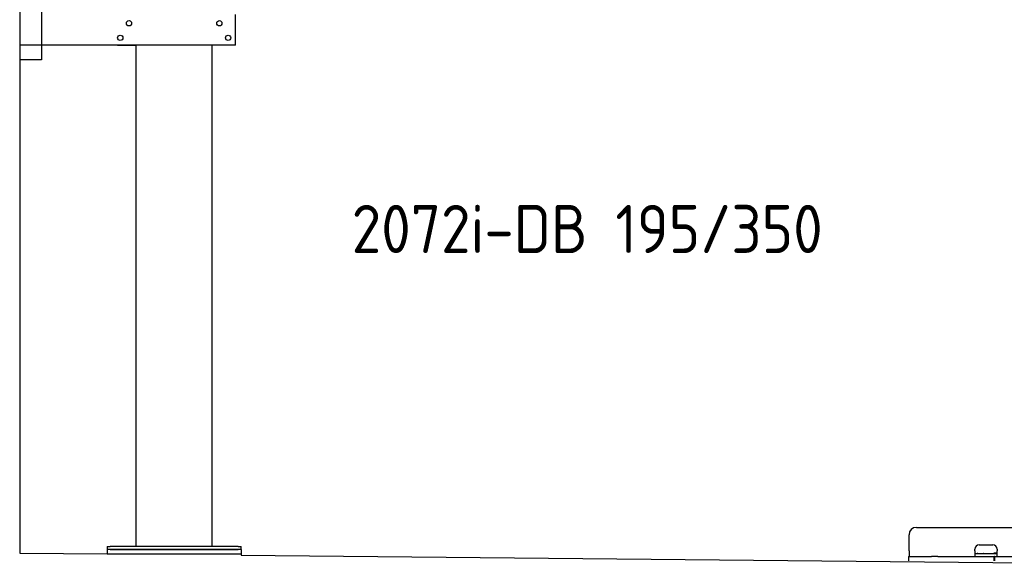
# Model space of a CAD drawing. Header units: millimetres. Extents: x 1073 to 6773, y 5991 to 11616.
# Tile 1 of 4: x 1073 to 4451, y 6131 to 7995. Entities that reach past the tile are written whole.
import ezdxf

# ---------------------------------------------------------------- set-up
doc = ezdxf.new("R2010")
doc.units = ezdxf.units.MM
doc.layers.get('0').update_dxf_attribs({"lineweight": 25})
doc.styles.add('STANDARD-1', font='arial.ttf')

msp = doc.modelspace()

# ---------------------------------------------------------------- linework, layer by layer
for p, q in [((1072.8, 11115.9), (1072.8, 6165.9)), ((1147.8, 8063), (1147.8, 7858)), ((1812.8, 7908), (1812.8, 8013)), ((1812.8, 7908), (1072.8, 7908)), ((1407.8, 7908), (1470.8, 7908)), ((1472.8, 6188), (1472.8, 7908)), ((1732.8, 6188), (1732.8, 7908)), ((1797.8, 7908), (1734.8, 7908)), ((1147.8, 7858), (1072.8, 7858)), ((4149, 6254), (4689, 6254)), ((4124, 6174), (4124, 6229)), ((1372.8, 6188), (1372.8, 6178)), ((1372.8, 6188), (1382.8, 6188)), ((1822.8, 6188), (1382.8, 6188)), ((1822.8, 6188), (1832.8, 6188)), ((1832.8, 6178), (1832.8, 6188)), ((4365, 6194), (4411, 6194)), ((1072.8, 6165.9), (1372.8, 6163)), ((1372.8, 6178), (1372.8, 6163)), ((1832.8, 6178), (1372.8, 6178)), ((1372.8, 6163), (1832.8, 6163)), ((1382.8, 6178), (1822.8, 6178)), ((1832.8, 6178), (1832.8, 6163)), ((1832.8, 6163), (1832.8, 6158.6)), ((1832.8, 6158.6), (4717.8, 6130.9)), ((4121.5, 6154), (4131.5, 6154)), ((4121.5, 6154), (4121.5, 6139)), ((4124, 6174), (4124, 6154)), ((4131.5, 6154), (4178, 6154)), ((4178, 6154), (4187.6, 6154)), ((4187.6, 6154), (4200.6, 6154)), ((4222.4, 6154), (4200.6, 6154)), ((4222.4, 6154), (4235.5, 6154)), ((4235.5, 6154), (4245.1, 6154)), ((4245.1, 6154), (4405.5, 6154)), ((4350, 6174), (4350, 6179)), ((4350, 6174), (4350, 6154)), ((4352, 6164), (4350, 6164)), ((4352, 6164), (4424, 6164)), ((4405.5, 6154), (4415.5, 6154)), ((4417.5, 6154), (4415.5, 6154)), ((4415.5, 6139), (4415.5, 6154)), ((4416, 6166), (4417, 6166)), ((4426, 6166), (4417, 6166)), ((4417.5, 6154), (4427.5, 6154)), ((4417.5, 6154), (4417.5, 6139)), ((4423, 6166), (4423, 6165)), ((4423, 6164), (4423, 6165)), ((4426, 6164), (4424, 6164)), ((4426, 6179), (4426, 6174)), ((4426, 6154), (4426, 6174)), ((4427.5, 6154), (4633, 6154))]:
    msp.add_line(p, q)
for centre in [(1447.8, 7983), (1757.8, 7983), (1417.8, 7933), (1787.8, 7933)]:
    msp.add_circle(centre, 9)
for centre, radius, start, end in [((4149, 6229), 25, 90, 180), ((4365, 6179), 15, 90, 180), ((4411, 6179), 15, 0, 90), ((4357.3, 6165), 1, 270, 330), ((4359, 6164), 1, 0, 150), ((4379, 6164), 1, 30, 180), ((4380.8, 6165), 1, 210, 270), ((4414, 6165), 1, 270, 0), ((4416, 6165), 1, 90, 180)]:
    msp.add_arc(centre, radius, start, end)

# ---------------------------------------------------------------- texts
at = {"insert": (2211.7, 7360), "char_height": 165, "width": 2051.959, "attachment_point": 1, "style": 'STANDARD-1'}
msp.add_mtext('\\pt330;{\\Fisocp2|c0;2072i-DB 195/350}', dxfattribs=at)

doc.saveas('drawing.dxf')
